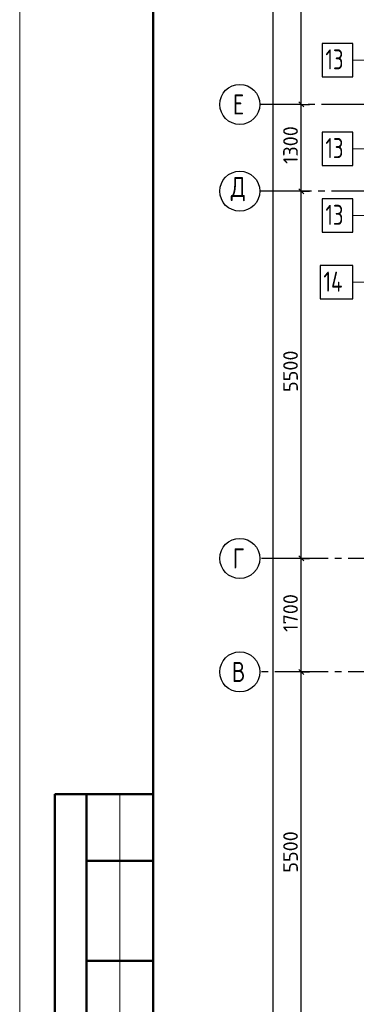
# Model space of a CAD drawing. Header units: millimetres. Extents: x 40580 to 1930067, y -240640 to 81020.
# Tile 218 of 256: x 715398 to 720445, y -228000 to -213253. Entities that reach past the tile are written whole.
import ezdxf

# ---------------------------------------------------------------- set-up
doc = ezdxf.new("R2010")
doc.units = ezdxf.units.MM
doc.linetypes.add('______5', pattern=[1100, 800, -100, 100, -100])
doc.linetypes.add('CENTER', pattern=[2, 1.25, -0.25, 0.25, -0.25])
for name, color, linetype, lineweight in [('Standard', 7, 'Continuous', 25), ('ДОП Верх по Х', 7, 'Continuous', 25), ('ОСИ', 7, 'CENTER', 15), ('Позиционная метка номер позиции', 7, 'Continuous', 13)]:
    doc.layers.add(name, color=color, linetype=linetype, lineweight=lineweight)
doc.styles.add('ISOCPEUR', font='isocpeur.ttf')

msp = doc.modelspace()

# ---------------------------------------------------------------- linework, layer by layer
at = {"layer": 'Standard', "color": 7, "linetype": 'Continuous', "lineweight": -3, "transparency": 33554687}
for p, q in [((719618.8, -214521.3), (719618.8, -211221.3)), ((719618.8, -215821.3), (719618.8, -214521.3)), ((719618.8, -221321.3), (719618.8, -215821.3)), ((719618.8, -223021.2), (719618.8, -221321.3)), ((719618.8, -228521.3), (719618.8, -223021.2))]:
    msp.add_line(p, q, dxfattribs=at)
at = {"layer": 'Standard', "color": 251, "linetype": 'Continuous', "lineweight": -3, "true_color": 0x656565, "transparency": 33554687}
for p, q in [((719618.8, -214521.3), (719493.8, -214521.3)), ((719618.8, -214521.3), (719743.8, -214521.3)), ((719618.8, -215821.3), (719493.8, -215821.3)), ((719618.8, -215821.3), (719743.8, -215821.3)), ((719618.8, -215821.3), (719618.8, -215821.3)), ((719618.8, -221321.3), (719493.8, -221321.3)), ((719618.8, -221321.3), (719743.8, -221321.3)), ((719618.8, -223021.2), (719493.8, -223021.2)), ((719618.8, -223021.2), (719743.8, -223021.2)), ((719618.8, -223021.2), (719618.8, -223021.2))]:
    msp.add_line(p, q, dxfattribs=at)
at = {"layer": 'Standard', "color": 7, "linetype": 'Continuous', "lineweight": 25, "transparency": 33554687}
for p, q in [((719656.3, -214558.8), (719581.3, -214483.8)), ((719656.3, -215858.8), (719581.3, -215783.8)), ((719656.3, -221358.8), (719581.3, -221283.8)), ((719656.3, -223058.7), (719581.3, -222983.7))]:
    msp.add_line(p, q, dxfattribs=at)
at = {"layer": 'Standard', "color": 7, "linetype": 'Continuous', "lineweight": 50, "transparency": 33554687}
for p, q in [((717398.3, -224851.3), (715925.1, -224851.3)), ((715925.1, -224851.3), (715925.1, -231351.3)), ((715925.1, -224851.3), (715925.1, -231351.3)), ((716398.3, -224851.3), (716398.3, -231351.3)), ((717398.3, -225851.3), (716398.3, -225851.3)), ((717398.3, -227351.3), (716398.3, -227351.3))]:
    msp.add_line(p, q, dxfattribs=at)
at = {"layer": 'Standard', "color": 7, "linetype": 'Continuous', "lineweight": 13, "transparency": 33554687}
msp.add_line((716898.3, -224851.3), (716898.3, -231351.3), dxfattribs=at)
msp.add_lwpolyline([(715398.3, -240351.3), (757398.3, -240351.3), (757398.3, -180951.3), (715398.3, -180951.3), (715398.3, -240351.3)], close=True, dxfattribs=at)
at = {"layer": 'Standard', "color": 7, "linetype": 'Continuous', "lineweight": 50, "transparency": 33554687}
msp.add_lwpolyline([(717398.3, -181451.3), (756898.3, -181451.3), (756898.3, -239851.3), (717398.3, -239851.3), (717398.3, -181451.3)], close=True, dxfattribs=at)
at = {"layer": 'Standard', "color": 7, "linetype": 'Continuous', "lineweight": -3, "transparency": 33554687}
msp.add_lwpolyline([(719199.8, -229721.3), (719199.8, -206903.8), (719199.8, -206903.8), (719199.8, -183231.3)], dxfattribs=at)
at = {"layer": 'Standard', "color": 251, "linetype": 'Continuous', "lineweight": -3, "true_color": 0x656565, "transparency": 33554687}
for points in [[(719618.8, -214521.3), (719601.8, -214521.3), (719601.8, -214521.3), (719601.8, -214521.3), (719601.8, -214521.3), (719601.8, -214521.3), (719601.8, -214521.3), (719601.8, -214521.3), (719601.8, -214521.3), (719601.8, -214521.3), (719601.8, -214521.3), (719601.8, -214521.3), (719601.8, -214521.3), (719601.8, -214521.3), (719601.8, -214521.3), (719601.8, -214521.3), (719601.8, -214521.3), (719601.8, -214521.3), (719601.8, -214521.3), (719601.8, -214521.3), (719601.8, -214521.3), (719098.3, -214521.3)], [(719618.8, -221321.3), (719601.8, -221321.3), (719601.8, -221321.3), (719601.8, -221321.3), (719601.8, -221321.3), (719601.8, -221321.3), (719601.8, -221321.3), (719601.8, -221321.3), (719601.8, -221321.3), (719601.8, -221321.3), (719601.8, -221321.3), (719601.8, -221321.3), (719601.8, -221321.3), (719601.8, -221321.3), (719601.8, -221321.3), (719601.8, -221321.3), (719601.8, -221321.3), (719601.8, -221321.3), (719601.8, -221321.3), (719601.8, -221321.3), (719601.8, -221321.3), (719601.8, -221321.3), (719601.8, -221321.3), (719601.8, -221321.3), (719601.8, -221321.3), (719098.3, -221321.3)]]:
    msp.add_lwpolyline(points, dxfattribs=at)
at = {"layer": 'ДОП Верх по Х', "color": 7, "linetype": 'Continuous', "lineweight": 25, "transparency": 33554687}
for points in [[(719932.3, -214106.7), (720392.3, -214106.7), (720392.3, -213606.7), (719932.3, -213606.7), (719932.3, -214106.7)], [(719932.3, -215435.9), (720392.3, -215435.9), (720392.3, -214935.9), (719932.3, -214935.9), (719932.3, -215435.9)], [(719932.3, -216435.9), (720392.3, -216435.9), (720392.3, -215935.9), (719932.3, -215935.9), (719932.3, -216435.9)], [(719902.3, -217435.9), (720392.3, -217435.9), (720392.3, -216935.9), (719902.3, -216935.9), (719902.3, -217435.9)]]:
    msp.add_lwpolyline(points, dxfattribs=at)
at = {"layer": 'ОСИ', "color": 8, "linetype": '______5', "lineweight": -3, "transparency": 33554687}
for p, q in [((744922.3, -214521.3), (718998.3, -214521.3)), ((749472.3, -215821.3), (718998.3, -215821.3)), ((749472.3, -215821.3), (718998.3, -215821.3)), ((748622.3, -221321.3), (718998.3, -221321.3)), ((748622.3, -223021.3), (718998.3, -223021.3))]:
    msp.add_line(p, q, dxfattribs=at)
at = {"layer": 'ОСИ', "color": 7, "linetype": 'Continuous', "lineweight": -3, "transparency": 33554687}
for centre in [(718698.3, -214521.3), (718698.3, -215821.3), (718698.3, -215821.3), (718698.3, -221321.3), (718698.3, -223021.3)]:
    msp.add_circle(centre, 300, dxfattribs=at)
at = {"layer": 'Позиционная метка номер позиции', "color": 7, "linetype": 'Continuous', "lineweight": 13, "transparency": 33554687}
for points in [[(724822.3, -214356.7), (724322.3, -213856.7), (720392.3, -213856.7)], [(728322.3, -214685.9), (727822.3, -215185.9), (720392.3, -215185.9)], [(724822.3, -216685.9), (724322.3, -216185.9), (720392.3, -216185.9)], [(723772.3, -218352.3), (723272.3, -217852.3), (723272.3, -217185.9), (720392.3, -217185.9)]]:
    msp.add_lwpolyline(points, dxfattribs=at)

# ---------------------------------------------------------------- texts
at = {"layer": 'Standard', "color": 7, "linetype": 'Continuous', "lineweight": 25, "transparency": 33554687, "char_height": 220, "attachment_point": 7, "rotation": 90, "style": 'ISOCPEUR'}
for s, insert, width in [('1300', (719568.8, -215413.7), 610.159), ('5500', (719568.8, -218829.3), 641.482), ('1700', (719568.8, -222421.4), 625.735), ('5500', (719568.8, -226029.3), 641.476)]:
    msp.add_mtext(s, dxfattribs=dict(at, insert=insert, width=width))
at = {"layer": 'ДОП Верх по Х', "color": 7, "linetype": 'Continuous', "lineweight": 13, "transparency": 33554687, "char_height": 300, "attachment_point": 7, "style": 'ISOCPEUR'}
for s, insert, width in [('\\W0.75;13', (719982.3, -213996.7), 472.649), ('\\W0.75;13', (719982.3, -215325.8), 472.649), ('\\W0.75;13', (719982.3, -216325.8), 472.649), ('\\W0.76;14', (719952.3, -217325.8), 504.567)]:
    msp.add_mtext(s, dxfattribs=dict(at, insert=insert, width=width))
at = {"layer": 'ОСИ', "color": 7, "linetype": 'Continuous', "lineweight": 25, "transparency": 33554687, "char_height": 300, "attachment_point": 7, "style": 'ISOCPEUR'}
for s, insert, width in [('\\W0.78;Е', (718593.3, -214671.3), 326.834), ('\\W0.82;Д', (718563.3, -215971.3), 392.649), ('\\W0.78;Г', (718593.3, -221471.3), 326.834), ('\\W0.80;В', (718578.3, -223171.3), 359.83)]:
    msp.add_mtext(s, dxfattribs=dict(at, insert=insert, width=width))

doc.saveas('drawing.dxf')
